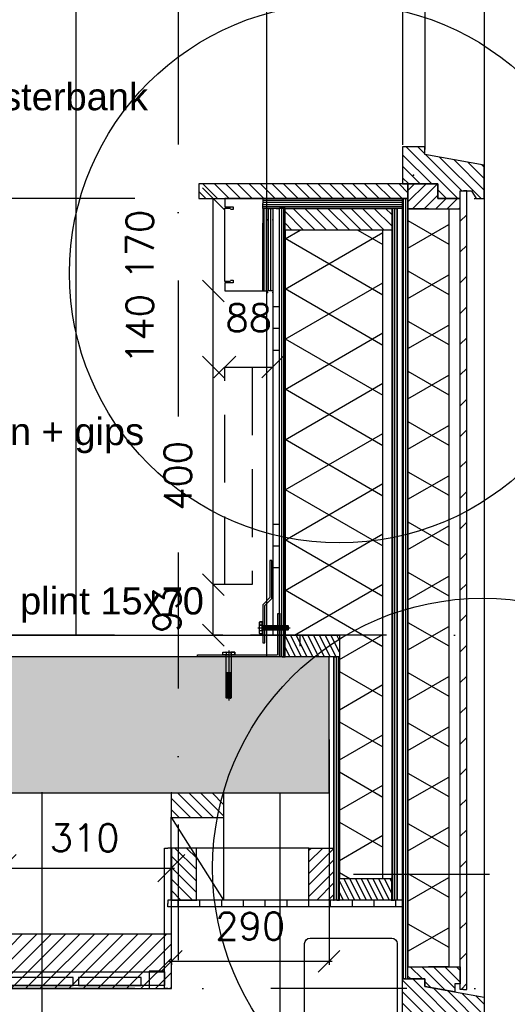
# Model space of a CAD drawing. Extents: x 151406 to 360561, y 44436 to 197234.
# Tile 51 of 57: x 179043 to 179939, y 95117 to 96928. Entities that reach past the tile are written whole.
import ezdxf

# ---------------------------------------------------------------- set-up
doc = ezdxf.new("R2010")
doc.units = 0
doc.header["$LTSCALE"] = 20
doc.header["$MEASUREMENT"] = 0
doc.header["$PDSIZE"] = -1
for name, pattern in [('DASHDOT', [25, 12.5, -6.25, 0, -6.25]), ('DD1', [2.66667, 1.66667, -0.5, 0, -0.5]), ('HIDDEN', [9.375, 6.25, -3.125])]:
    doc.linetypes.add(name, pattern=pattern)
doc.layers.get('0').update_dxf_attribs({"linetype": 'CONTINUOUS'})
doc.layers.get('DEFPOINTS').update_dxf_attribs({"linetype": 'CONTINUOUS'})
for name, color, linetype in [('_DETAILNUMMERS', 4, 'CONTINUOUS'), ('_DETAILNUMMERSTEKST', 4, 'CONTINUOUS'), ('A--01A1_ACEER', 1, 'CONTINUOUS'), ('A--A21--_F-23-', 9, 'CONTINUOUS'), ('A--A23--_F--3-', 9, 'CONTINUOUS'), ('A--A25--_F--3-', 9, 'CONTINUOUS'), ('A--A30--_F--3-', 9, 'CONTINUOUS'), ('A--A35--_F--3-', 9, 'CONTINUOUS'), ('A--A42--_F--3-', 9, 'CONTINUOUS'), ('A--A42--_F-23-', 9, 'CONTINUOUS'), ('A--A42--_F123-', 9, 'CONTINUOUS'), ('A--L13D3_VLOEREN', 3, 'CONTINUOUS'), ('A--L21--', 3, 'CONTINUOUS'), ('A--L21--_F--3-', 7, 'CONTINUOUS'), ('A--L21--_F-23-', 4, 'CONTINUOUS'), ('A--L22--', 3, 'CONTINUOUS'), ('A--L22DC4_BINNENWAND', 4, 'HIDDEN'), ('A--L23--', 7, 'CONTINUOUS'), ('A--L23--_F--3-', 7, 'CONTINUOUS'), ('A--L25--', 7, 'CONTINUOUS'), ('A--L25--_F-23-', 7, 'CONTINUOUS'), ('A--L28D1_KONSTRUKTIES', 1, 'CONTINUOUS'), ('A--L30--', 7, 'CONTINUOUS'), ('A--L30--_F123-', 7, 'CONTINUOUS'), ('A--L31--', 2, 'CONTINUOUS'), ('A--L31--_F--3-', 7, 'CONTINUOUS'), ('A--L31A1_BUITENKOZIJN', 1, 'CONTINUOUS'), ('A--L31D1_BUITENKOZIJN', 1, 'CONTINUOUS'), ('A--L35--', 7, 'CONTINUOUS'), ('A--L35--_F-23-', 7, 'CONTINUOUS'), ('A--L35-D2-_PLAFONDS', 2, 'CONTINUOUS'), ('A--L351-_F-23-', 7, 'CONTINUOUS'), ('A--L35D1_PLAFONDS', 1, 'CONTINUOUS'), ('A--L42--', 7, 'CONTINUOUS'), ('A--L42--_F--3-', 7, 'CONTINUOUS'), ('A--L42--_F-23-', 7, 'CONTINUOUS'), ('A--M$1A-_F123-', 1, 'CONTINUOUS'), ('A--T$1A-_F123_20', 1, 'CONTINUOUS'), ('STRAMIEN', 8, 'DD1'), ('X--LR---_CP', 7, 'CONTINUOUS')]:
    doc.layers.add(name, color=color, linetype=linetype)
doc.styles.add('ALFA-0_25', font='ROMANS')
doc.styles.add('EB2', font='ARIAL.TTF')
doc.styles.add('HIEMSTRA', font='romans.shx')
doc.dimstyles.new('ALFA-0_25', dxfattribs={"dimscale": 40, "dimtxt": 2.5, "dimasz": 2.5, "dimexe": 0.3, "dimexo": 0.3, "dimgap": 1.25, "dimtad": 1, "dimdec": 0, "dimzin": 0, "dimdsep": 46, "dimtxsty": 'ALFA-0_25', "dimblk1": 'OBLIQUE', "dimblk2": 'OBLIQUE', "dimsah": 1, "dimcen": 0.09, "dimdle": 0.3, "dimclrd": 1, "dimclre": 1, "dimclrt": 2, "dimadec": 0, "dimazin": 0, "dimtfac": 1, "dimtdec": 0, "dimtofl": 0, "dimtmove": 2, "dimatfit": 3, "dimldrblk": 'OBLIQUE', "dimfxl": 0, "dimtvp": 625, "dimtolj": 1, "dimtzin": 0, "dimarcsym": 0})
doc.dimstyles.get("Standard").update_dxf_attribs({"dimscale": 40, "dimtxt": 2.5, "dimasz": 2, "dimexe": 0.3, "dimexo": 0.3, "dimgap": 2, "dimtad": 1, "dimdec": 0, "dimzin": 0, "dimdsep": 46, "dimtxsty": 'HIEMSTRA', "dimblk1": 'OBLIQUE', "dimblk2": 'OBLIQUE', "dimsah": 1, "dimcen": 0.09, "dimdle": 0.3, "dimclrd": 1, "dimclre": 1, "dimclrt": 3, "dimadec": 0, "dimazin": 0, "dimtfac": 1, "dimtdec": 4, "dimtix": 1, "dimtmove": 2, "dimatfit": 3, "dimldrblk": 'OBLIQUE', "dimfxl": 0, "dimtvp": 625, "dimtolj": 1, "dimtzin": 0, "dimarcsym": 0})
doc.dimstyles.new('STANDARD$0', dxfattribs={"dimscale": 50, "dimtxt": 2.5, "dimasz": 2, "dimexe": 2, "dimexo": 0, "dimgap": 2, "dimtad": 1, "dimdec": 0, "dimzin": 0, "dimdsep": 46, "dimtxsty": 'ALFA-0_25', "dimblk1": 'OBLIQUE', "dimblk2": 'OBLIQUE', "dimsah": 1, "dimcen": -3, "dimdle": 2, "dimclrd": 1, "dimclre": 1, "dimclrt": 2, "dimadec": 0, "dimazin": 0, "dimtfac": 0.666667, "dimtofl": 0, "dimtmove": 2, "dimatfit": 3, "dimldrblk": 'OBLIQUE', "dimfxl": 0, "dimtvp": 0.833333, "dimtolj": 1, "dimtzin": 0, "dimarcsym": 0})
pattern_1 = [(90, (0, 0), (-4, 1e-15), [])]

# ---------------------------------------------------------------- blocks, each defined once
blk = doc.blocks.new('*U1030')
at = {"layer": 'A--L23--_F--3-', "color": 2, "linetype": 'Continuous'}
blk.add_lwpolyline([(0, 0), (0, 20), (4775.9, 20), (4775.9, 0)], dxfattribs=at)
blk = doc.blocks.new('*U967')
at = {"layer": 'A--A42--_F-23-', "linetype": 'Continuous'}
h = blk.add_hatch(dxfattribs=at)
h.set_pattern_fill('ALFALINE', color=256, scale=40, style=0)
h.set_pattern_definition([(45, (-179858.145, -95144.465), (-28.284271, 28.284271), [])])
h.paths.add_polyline_path([(0, 0), (-6, 0), (-6, 1468.5), (0, 1468.5), (6, 1468.5), (6, 0)])
at = {"layer": 'A--L42--_F-23-', "color": 2, "linetype": 'Continuous'}
for points in [[(0, 0), (-6, 0), (-6, 1468.5), (0, 1468.5)], [(0, 0), (6, 0), (6, 1468.5), (0, 1468.5)]]:
    blk.add_lwpolyline(points, dxfattribs=at)
blk = doc.blocks.new('Q031612-')
at = {"layer": 'A--L35--_F-23-', "color": 1, "linetype": 'Continuous'}
for points in [[(0, 0), (0, 11), (-4.5, 11), (-5, 10.5), (-5, -10.5), (-4.5, -11), (0, -11), (0, -4.7), (-4.5, -4.7), (0, -4.7), (0, -11), (-4.5, -11), (-5, -10.5), (-5, -4.2), (-4.5, -4.7), (-5, -5.2)], [(-5, 4.4), (-4.5, 4.9), (-5, 5.4)], [(-4.5, 4.9), (0, 4.9), (0, -4.7)], [(34, 4.5), (32.9, -4.4)], [(33, 4.5), (33, -4.4)], [(35.6, 4.5), (34.5, -4.4)], [(37.1, 4.5), (36, -4.4)], [(38.6, 4.5), (37.5, -4.4)], [(40.1, 4.5), (39, -4.4)], [(41.6, 4.5), (40.5, -4.4)], [(43.1, 4.5), (42, -4.4)], [(44.6, 4.5), (43.5, -4.4)], [(46.1, 4.5), (45, -4.4)], [(47.6, 4.5), (46.5, -4.4)], [(49.2, 4.5), (48.1, -4.4)], [(50.7, 4.5), (49.6, -4.4)], [(52.2, 4.5), (51.1, -4.4)], [(53.7, 4.5), (52.6, -4.4)], [(55.2, 4.5), (54.1, -4.4)], [(56.7, 4.5), (55.6, -4.4)], [(58.2, 4.5), (57.1, -4.4)], [(59.7, 4.5), (58.6, -4.4)], [(61.3, 4.5), (60.2, -4.4)], [(62.8, 4.5), (61.7, -4.4)], [(64.3, 4.5), (63.2, -4.4)], [(65.8, 4.5), (64.7, -4.4)], [(67.3, 4.5), (66.2, -4.4)], [(68.8, 4.5), (67.7, -4.4)], [(70.3, 4.5), (69.2, -4.4)], [(71.8, 4.5), (70.7, -4.4)], [(73.3, 4.5), (72.2, -4.4)], [(74.9, 4.5), (73.8, -4.4)], [(76.4, 4.5), (75.3, -4.4)], [(77.9, 4.5), (76.8, -4.4)], [(79.4, 4.5), (78.3, -4.4)], [(80, -2.8), (79.8, -4.1)]]:
    blk.add_lwpolyline(points, dxfattribs=at)
blk.add_lwpolyline([(80, 4), (79.5, 4.5), (0, 4.5), (0, -4.4), (79.5, -4.4), (80, -3.9)], close=True, dxfattribs=at)
at = {"layer": 'A--L351-_F-23-', "color": 1, "linetype": 'DASHDOT'}
blk.add_lwpolyline([(-7.9, 0), (84, 0)], dxfattribs=at)
at = {"layer": 'X--LR---_CP', "color": 1, "linetype": 'DASHDOT'}
blk.add_point((0, 0), dxfattribs=at)
blk.add_point((0, 0), dxfattribs=at)
blk.add_point((0, 0), dxfattribs=at)
blk = doc.blocks.new('Q031612A')
at = {"layer": 'A--L35--_F-23-', "color": 1, "linetype": 'Continuous'}
for points in [[(0, 0), (0, 11), (-4.5, 11), (-5, 10.5), (-5, -10.5), (-4.5, -11), (0, -11), (0, -4.7), (-4.5, -4.7), (0, -4.7), (0, -11), (-4.5, -11), (-5, -10.5), (-5, -4.2), (-4.5, -4.7), (-5, -5.2)], [(-5, 4.4), (-4.5, 4.9), (-5, 5.4)], [(-4.5, 4.9), (0, 4.9), (0, -4.7)], [(1.7, 4.5), (0.6, -4.4)], [(0.6, 4.5), (0.6, -4.4)], [(3.2, 4.5), (2.1, -4.4)], [(4.7, 4.5), (3.6, -4.4)], [(6.2, 4.5), (5.1, -4.4)], [(7.7, 4.5), (6.6, -4.4)], [(9.2, 4.5), (8.1, -4.4)], [(10.7, 4.5), (9.6, -4.4)], [(12.3, 4.5), (11.2, -4.4)], [(13.8, 4.5), (12.7, -4.4)], [(15.3, 4.5), (14.2, -4.4)], [(16.8, 4.5), (15.7, -4.4)], [(18.3, 4.5), (17.2, -4.4)], [(19.8, 4.5), (18.7, -4.4)], [(21.3, 4.5), (20.2, -4.4)], [(22.8, 4.5), (21.7, -4.4)], [(24.3, 4.5), (23.2, -4.4)], [(25.9, 4.5), (24.8, -4.4)], [(27.4, 4.5), (26.3, -4.4)], [(28.9, 4.5), (27.8, -4.4)], [(30.4, 4.5), (29.3, -4.4)], [(31.9, 4.5), (30.8, -4.4)], [(33.4, 4.5), (32.3, -4.4)], [(34.9, 4.5), (33.8, -4.4)], [(36.4, 4.5), (35.3, -4.4)], [(37.9, 4.5), (36.8, -4.4)], [(39.5, 4.5), (38.4, -4.4)], [(41, 4.5), (39.9, -4.4)], [(42.5, 4.5), (41.4, -4.4)], [(44, 4.5), (42.9, -4.4)], [(45.5, 4.5), (44.4, -4.4)], [(47, 4.5), (45.9, -4.4)], [(47.6, -2.8), (47.5, -4.1)]]:
    blk.add_lwpolyline(points, dxfattribs=at)
blk.add_lwpolyline([(47.6, 4), (47.1, 4.5), (0, 4.5), (0, -4.4), (47.1, -4.4), (47.6, -3.9)], close=True, dxfattribs=at)
at = {"layer": 'A--L351-_F-23-', "color": 1, "linetype": 'DASHDOT'}
blk.add_lwpolyline([(-7.9, 0), (51.6, 0)], dxfattribs=at)
at = {"layer": 'X--LR---_CP', "color": 1, "linetype": 'DASHDOT'}
blk.add_point((0, 0), dxfattribs=at)
blk.add_point((0, 0), dxfattribs=at)
blk.add_point((0, 0), dxfattribs=at)
blk = doc.blocks.new('NH40_196')
at = {"layer": 'A--A25--_F--3-'}
h = blk.add_hatch(dxfattribs=at)
h.set_pattern_fill('ALFALINE', color=256, scale=15, style=0, pattern_type=2)
h.set_pattern_definition([(45, (-6, 0), (-10.6066, 10.6066), [])])
h.paths.add_polyline_path([(0, 0), (0, 196), (40, 196), (40, 0)])
at = {"layer": 'A--L25--_F-23-', "color": 2, "linetype": 'Continuous'}
blk.add_lwpolyline([(0, 0), (0, 196), (40, 196), (40, 0)], close=True, dxfattribs=at)
at = {"layer": 'X--LR---_CP'}
for p in [(0, 0), (0, 0), (40, 0)]:
    blk.add_point(p, dxfattribs=at)
blk = doc.blocks.new('*U966')
at = {"layer": 'A--A21--_F-23-', "linetype": 'Continuous'}
h = blk.add_hatch(dxfattribs=at)
h.set_pattern_fill('ALFAISO', color=256, scale=80, angle=270, style=0)
h.set_pattern_definition([(330, (-40, 7e-15), (40, 69.282), []), (30, (-40, 7e-15), (-40, 69.282), [])])
h.paths.add_polyline_path([(0, 0), (37.5, 0), (37.5, -1394.2), (0, -1394.2), (-37.5, -1394.2), (-37.5, 0)])
at = {"layer": 'A--L21--_F--3-', "color": 3, "linetype": 'Continuous'}
for points in [[(0, 0), (-37.5, 0), (-37.5, -1394.2), (0, -1394.2)], [(0, 0), (37.5, 0), (37.5, -1394.2), (0, -1394.2)]]:
    blk.add_lwpolyline(points, dxfattribs=at)
blk = doc.blocks.new('_OBLIQUE')
at = {"color": 0, "linetype": 'ByBlock'}
blk.add_line((-0.5, -0.5), (0.5, 0.5), dxfattribs=at)
blk = doc.blocks.new('*D225')
at = {"layer": 'A--M$1A-_F123-', "color": 1, "lineweight": -2}
for p, q in [((179611.1, 95604.1), (179611.1, 95189.8)), ((179617.1, 95195.8), (179315.3, 95195.8)), ((179321.3, 95194.1), (179321.3, 95189.8))]:
    blk.add_line(p, q, dxfattribs=at)
at = {"layer": 'DEFPOINTS', "color": 0}
for p in [(179611.1, 95610.1), (179321.3, 95200.1), (179321.3, 95195.8)]:
    blk.add_point(p, dxfattribs=at)
at = {"layer": 'A--M$1A-_F123-', "color": 1, "lineweight": -2, "xscale": 40, "yscale": 40, "zscale": 40, "rotation": 180}
blk.add_blockref('_OBLIQUE', (179321.3, 95195.8), dxfattribs=at)
at = {"layer": 'A--M$1A-_F123-', "color": 1, "lineweight": -2, "xscale": 40, "yscale": 40, "zscale": 40}
blk.add_blockref('_OBLIQUE', (179611.1, 95195.8), dxfattribs=at)
at = {"layer": 'A--M$1A-_F123-', "color": 2, "insert": (179466.2, 95260.8), "char_height": 50, "attachment_point": 5, "style": 'HIEMSTRA'}
blk.add_mtext('\\A1;290', dxfattribs=at)
blk = doc.blocks.new('Q020283-')
at = {"layer": 'A--A25--_F--3-'}
h = blk.add_hatch(dxfattribs=at)
h.set_pattern_fill('ALFALINE', color=256, scale=15, style=0, pattern_type=2)
h.set_pattern_definition([(45, (0, 0), (-10.6066, 10.6066), [])])
h.paths.add_polyline_path([(0, 0), (0, 96), (46, 96), (46, 0)])
at = {"layer": 'A--L25--_F-23-', "color": 2, "linetype": 'Continuous'}
blk.add_lwpolyline([(0, 0), (0, 96), (46, 96), (46, 0)], close=True, dxfattribs=at)
at = {"layer": 'X--LR---_CP'}
for p in [(0, 0), (0, 0), (46, 0)]:
    blk.add_point(p, dxfattribs=at)
blk = doc.blocks.new('*U965')
at = {"layer": 'A--A42--_F--3-', "linetype": 'Continuous'}
h = blk.add_hatch(dxfattribs=at)
h.set_pattern_fill('ALFALINE', color=256, scale=40, angle=45, style=0)
h.set_pattern_definition([(90, (-179746.145, -95302.148), (-40, 7e-15), [])])
h.paths.add_polyline_path([(0, 0), (0, -6.2), (-431.1, -6.2), (-431.1, 0), (-431.1, 6.2), (0, 6.2)])
at = {"layer": 'A--L42--_F--3-', "color": 3, "linetype": 'Continuous'}
for points in [[(0, 0), (0, 6.2), (-431.1, 6.2), (-431.1, 0)], [(0, 0), (0, -6.2), (-431.1, -6.2), (-431.1, 0)], [(0, 0), (0, -6.2), (-431.1, -6.2), (-431.1, 0)], [(0, 0), (0, -6.2), (-431.1, -6.2), (-431.1, 0)]]:
    blk.add_lwpolyline(points, dxfattribs=at)
blk = doc.blocks.new('*D287')
at = {"layer": 'A--M$1A-_F123-', "color": 1, "lineweight": -2}
for p, q in [((179421.1, 95888.9), (179398.2, 95888.9)), ((179398.2, 95795.9), (179398.2, 95888.9)), ((179416.1, 95795.9), (179398.2, 95795.9))]:
    blk.add_line(p, q, dxfattribs=at)
at = {"layer": 'DEFPOINTS', "color": 0}
for p in [(179398.2, 95888.9), (179421.1, 95888.9), (179416.1, 95795.9)]:
    blk.add_point(p, dxfattribs=at)
at = {"layer": 'A--M$1A-_F123-', "color": 1, "lineweight": -2, "xscale": 40, "yscale": 40, "zscale": 40}
for p, rotation in [((179398.2, 95888.9), 90), ((179398.2, 95795.9), 270)]:
    blk.add_blockref('_OBLIQUE', p, dxfattribs=dict(at, rotation=rotation))
at = {"layer": 'A--M$1A-_F123-', "color": 2, "insert": (179313.2, 95842.4), "char_height": 50, "attachment_point": 5, "rotation": 90, "style": 'ALFA-0_25'}
blk.add_mtext('\\A1;93', dxfattribs=at)
blk = doc.blocks.new('*D288')
at = {"layer": 'A--M$1A-_F123-', "color": 1, "lineweight": -2}
blk.add_line((179398.2, 95888.9), (179398.2, 96288.9), dxfattribs=at)
at = {"layer": 'DEFPOINTS', "color": 0}
for p in [(179398.2, 96288.9), (179398.2, 96288.9), (179398.2, 95888.9)]:
    blk.add_point(p, dxfattribs=at)
at = {"layer": 'A--M$1A-_F123-', "color": 1, "lineweight": -2, "xscale": 40, "yscale": 40, "zscale": 40}
for p, rotation in [((179398.2, 96288.9), 90), ((179398.2, 95888.9), 270)]:
    blk.add_blockref('_OBLIQUE', p, dxfattribs=dict(at, rotation=rotation))
at = {"layer": 'A--M$1A-_F123-', "color": 2, "insert": (179333.2, 96088.9), "char_height": 50, "attachment_point": 5, "rotation": 90, "style": 'ALFA-0_25'}
blk.add_mtext('\\A1;400', dxfattribs=at)
blk = doc.blocks.new('*D289')
at = {"layer": 'A--M$1A-_F123-', "color": 1, "lineweight": -2}
blk.add_line((179398.2, 96288.9), (179398.2, 96428.9), dxfattribs=at)
at = {"layer": 'DEFPOINTS', "color": 0}
for p in [(179398.2, 96428.9), (179398.2, 96428.9), (179398.2, 96288.9)]:
    blk.add_point(p, dxfattribs=at)
at = {"layer": 'A--M$1A-_F123-', "color": 1, "lineweight": -2, "xscale": 40, "yscale": 40, "zscale": 40}
for p, rotation in [((179398.2, 96428.9), 90), ((179398.2, 96288.9), 270)]:
    blk.add_blockref('_OBLIQUE', p, dxfattribs=dict(at, rotation=rotation))
at = {"layer": 'A--M$1A-_F123-', "color": 2, "insert": (179263.2, 96358.9), "char_height": 50, "attachment_point": 5, "rotation": 90, "style": 'ALFA-0_25'}
blk.add_mtext('\\A1;140', dxfattribs=at)
blk = doc.blocks.new('*D290')
at = {"layer": 'A--M$1A-_F123-', "color": 1, "lineweight": -2}
blk.add_line((179398.2, 96428.9), (179398.2, 96598.9), dxfattribs=at)
at = {"layer": 'DEFPOINTS', "color": 0}
for p in [(179398.2, 96598.9), (179398.2, 96598.9), (179398.2, 96428.9)]:
    blk.add_point(p, dxfattribs=at)
at = {"layer": 'A--M$1A-_F123-', "color": 1, "lineweight": -2, "xscale": 40, "yscale": 40, "zscale": 40}
for p, rotation in [((179398.2, 96598.9), 90), ((179398.2, 96428.9), 270)]:
    blk.add_blockref('_OBLIQUE', p, dxfattribs=dict(at, rotation=rotation))
at = {"layer": 'A--M$1A-_F123-', "color": 2, "insert": (179263.2, 96513.9), "char_height": 50, "attachment_point": 5, "rotation": 90, "style": 'ALFA-0_25'}
blk.add_mtext('\\A1;170', dxfattribs=at)
blk = doc.blocks.new('KABELGOOT')
at = {"layer": 'A--L22DC4_BINNENWAND'}
for points in [[(60, -150), (55, -150), (55, -155), (70, -155), (70, -170), (0, -170), (0, 0), (70, 0), (70, -15), (55, -15), (55, -20), (60, -20)], [(60, -152.5), (70, -152.5), (70, -55), (70, -17.5), (60, -17.5)]]:
    blk.add_lwpolyline(points, dxfattribs=at)
at = {"layer": 'X--LR---_CP'}
blk.add_point((0, 0), dxfattribs=at)
blk = doc.blocks.new('*D330')
at = {"layer": 'A--M$1A-_F123-', "color": 1, "lineweight": -2}
blk.add_line((179419.6, 96288.9), (179507.6, 96288.9), dxfattribs=at)
at = {"layer": 'DEFPOINTS', "color": 0}
for p in [(179419.6, 96288.9), (179507.6, 96288.9), (179507.6, 96288.9)]:
    blk.add_point(p, dxfattribs=at)
at = {"layer": 'A--M$1A-_F123-', "color": 1, "lineweight": -2, "xscale": 40, "yscale": 40, "zscale": 40, "rotation": 180}
blk.add_blockref('_OBLIQUE', (179419.6, 96288.9), dxfattribs=at)
at = {"layer": 'A--M$1A-_F123-', "color": 1, "lineweight": -2, "xscale": 40, "yscale": 40, "zscale": 40}
blk.add_blockref('_OBLIQUE', (179507.6, 96288.9), dxfattribs=at)
at = {"layer": 'A--M$1A-_F123-', "color": 2, "insert": (179463.6, 96379.5), "char_height": 50, "attachment_point": 5, "style": 'ALFA-0_25'}
blk.add_mtext('\\A1;88', dxfattribs=at)
blk = doc.blocks.new('KOZIJN_VO')
at = {"layer": 'A--A35--_F--3-'}
h = blk.add_hatch(dxfattribs=at)
h.set_pattern_fill('ALFALINE', color=256, scale=15, style=0, pattern_type=2)
h.set_pattern_definition([(45, (480.146, -1305.231), (-10.6066, 10.6066), [])])
h.paths.add_polyline_path([(-140, 34.5), (-31, 54), (-31, 68), (10, 68), (10, 0), (0, 0), (-54.9, 0), (-54.9, -27), (-96, -27), (-96, -13), (-117, -13), (-125, -27), (-140, -27)])
h = blk.add_hatch(dxfattribs=at)
h.set_pattern_fill('ALFALINE', color=256, scale=15, angle=90, style=0)
h.set_pattern_definition([(135, (-158879.265, -100162.915), (-10.6066017, -10.6066017), [])])
h.paths.add_polyline_path([(-96, -27), (-54.9, -27), (-54.9, 0), (0, 0), (0, -46), (-54.9, -46), (-96, -46)])
at = {"layer": 'A--L31--_F--3-', "color": 2, "linetype": 'Continuous'}
for points in [[(-140, 34.5), (-31, 54), (-31, 68), (10, 68), (10, 0), (0, 0), (0, 0), (-54.9, 0), (-54.9, -27), (-96, -27), (-96, -13), (-117, -13), (-125, -27), (-140, -27)], [(-96, -27), (-54.9, -27), (-54.9, 0), (0, 0), (0, -46), (-54.9, -46), (-96, -46), (-96, -27)]]:
    blk.add_lwpolyline(points, close=True, dxfattribs=at)
at = {"layer": 'X--LR---_CP'}
blk.add_point((0, 0), dxfattribs=at)
blk = doc.blocks.new('KOZIJN_VP_LINKS')
at = {"layer": 'A--A35--_F--3-'}
h = blk.add_hatch(dxfattribs=at)
h.set_pattern_fill('ALFALINE', color=256, scale=15, style=0, pattern_type=2)
h.set_pattern_definition([(45, (-7567.6, -5677.841), (-10.606602, 10.606602), [])])
h.paths.add_polyline_path([(-106, 107.2), (-106, 76.2), (-96, 76.2), (-96, 61.1), (-41, 71), (-41, 85), (-10, 85), (-10, 107.2), (-106, 107.2), (-106, 76.6)])
h = blk.add_hatch(dxfattribs=at)
h.set_pattern_fill('ALFALINE', color=256, scale=15, style=0)
h.set_pattern_definition([(45, (-152589.265, -93292.88), (-10.6066017, 10.6066017), [])])
h.paths.add_polyline_path([(-105, 59.5), (-150, 51.5), (-150, -10), (-135, -10), (-127, 4), (-105, 4)])
h.paths.add_polyline_path([(-35, 85), (-41, 85), (-41, 71), (-105, 59.5), (-105, 4), (-117, 4), (-117, -10), (-35, -10)])
h.paths.add_polyline_path([(0, 85), (-25.1, 85), (-25.1, -10), (-25, -10), (-10, -10), (-10, 20), (0, 20)])
h.paths.add_polyline_path([(-25.1, 85), (-35, 85), (-35, -10), (-25.1, -10)])
at = {"layer": 'A--L31--_F--3-', "color": 2, "linetype": 'Continuous'}
for points in [[(-106, 107.2), (-106, 76.2), (-96, 76.2), (-96, 61.1), (-41, 71), (-41, 85), (-10, 85), (-10, 107.2), (-106, 107.2), (-106, 76.6)], [(-41, 85), (-41, 71), (-150, 51.5), (-150, -10), (-135, -10), (-127, 4), (-117, 4), (-117, -10), (-10, -10), (0, -10), (0, 20), (0, 85)]]:
    blk.add_lwpolyline(points, close=True, dxfattribs=at)
at = {"layer": 'X--LR---_CP'}
blk.add_point((0, 0), dxfattribs=at)
blk = doc.blocks.new('*U913')
at = {"layer": 'A--A30--_F--3-', "linetype": 'Continuous'}
h = blk.add_hatch(dxfattribs=at)
h.set_pattern_fill('ALFALINE', color=256, scale=4, angle=225, style=0)
h.set_pattern_definition([(270, (0, 0), (4, 3e-13), [])])
h.paths.add_polyline_path([(0, 0), (-5, 0), (-5, 1435.4), (0, 1435.4), (5, 1435.4), (5, 0)])
at = {"layer": 'A--L30--_F123-', "color": 1, "linetype": 'Continuous'}
for points in [[(0, 0), (-5, 0), (-5, 1435.4), (0, 1435.4)], [(0, 0), (5, 0), (5, 1435.4), (0, 1435.4)]]:
    blk.add_lwpolyline(points, dxfattribs=at)
blk = doc.blocks.new('*U912')
at = {"layer": 'A--A30--_F--3-', "linetype": 'Continuous'}
h = blk.add_hatch(dxfattribs=at)
h.set_pattern_fill('ALFALINE', color=256, scale=4, angle=315, style=0)
h.set_pattern_definition([(6e-12, (0, 0), (-5e-13, 4), [])])
h.paths.add_polyline_path([(0, 0), (0, -9), (-256.5, -9), (-256.5, 0), (-256.5, 9), (0, 9)])
at = {"layer": 'A--L30--_F123-', "color": 1, "linetype": 'Continuous'}
for points in [[(0, 0), (0, 9), (-256.5, 9), (-256.5, 0)], [(0, 0), (0, -9), (-256.5, -9), (-256.5, 0)]]:
    blk.add_lwpolyline(points, dxfattribs=at)
blk = doc.blocks.new('*U911')
at = {"layer": 'A--A30--_F--3-', "linetype": 'Continuous'}
h = blk.add_hatch(dxfattribs=at)
h.set_pattern_fill('ALFALINE', color=256, scale=4, angle=405, style=0)
h.set_pattern_definition(pattern_1)
h.paths.add_polyline_path([(0, 0), (9, 0), (9, -152), (0, -152), (-9, -152), (-9, 0)])
at = {"layer": 'A--L30--_F123-', "color": 1, "linetype": 'Continuous'}
for points in [[(0, 0), (-9, 0), (-9, -152), (0, -152)], [(0, 0), (9, 0), (9, -152), (0, -152)]]:
    blk.add_lwpolyline(points, dxfattribs=at)
blk = doc.blocks.new('*U910')
at = {"layer": 'A--A42--_F123-', "linetype": 'Continuous'}
h = blk.add_hatch(dxfattribs=at)
h.set_pattern_fill('ALFAPLST', color=256, scale=400, angle=180, style=0)
h.set_pattern_definition([(180, (0, 0), (-5e-14, -400), []), (180, (-5e-15, -40), (-5e-14, -400), []), (180, (-1e-14, -80), (-5e-14, -400), [])])
h.paths.add_polyline_path([(0, 0), (6, 0), (6, -785), (0, -785), (-6, -785), (-6, 0)])
at = {"layer": 'A--L42--_F--3-', "color": 3, "linetype": 'Continuous'}
for points in [[(0, 0), (-6, 0), (-6, -785), (0, -785)], [(0, 0), (6, 0), (6, -785), (0, -785)]]:
    blk.add_lwpolyline(points, dxfattribs=at)
blk = doc.blocks.new('*U909')
at = {"layer": 'A--A30--_F--3-', "linetype": 'Continuous'}
h = blk.add_hatch(dxfattribs=at)
h.set_pattern_fill('ALFALINE', color=256, scale=4, angle=225, style=0)
h.set_pattern_definition([(270, (0, 0), (4, 4e-13), [])])
h.paths.add_polyline_path([(0, 0), (-5, 0), (-5, 826), (0, 826), (5, 826), (5, 0)])
at = {"layer": 'A--L30--_F123-', "color": 1, "linetype": 'Continuous'}
for points in [[(0, 0), (-5, 0), (-5, 826), (0, 826)], [(0, 0), (5, 0), (5, 826), (0, 826)]]:
    blk.add_lwpolyline(points, dxfattribs=at)
blk = doc.blocks.new('*U908')
at = {"layer": 'A--A30--_F--3-', "linetype": 'Continuous'}
h = blk.add_hatch(dxfattribs=at)
h.set_pattern_fill('ALFALINE', color=256, scale=4, angle=405, style=0)
h.set_pattern_definition(pattern_1)
h.paths.add_polyline_path([(0, 0), (5, 0), (5, -1272.5), (0, -1272.5), (-5, -1272.5), (-5, 0)])
at = {"layer": 'A--L30--_F123-', "color": 1, "linetype": 'Continuous'}
for points in [[(0, 0), (-5, 0), (-5, -1272.5), (0, -1272.5)], [(0, 0), (5, 0), (5, -1272.5), (0, -1272.5)]]:
    blk.add_lwpolyline(points, dxfattribs=at)
blk = doc.blocks.new('*U907')
at = {"layer": 'A--A30--_F--3-', "linetype": 'Continuous'}
h = blk.add_hatch(dxfattribs=at)
h.set_pattern_fill('ALFALINE', color=256, scale=4, angle=224.9996, style=0)
h.set_pattern_definition([(269.9996, (0, 0), (4, -3e-05), [])])
h.paths.add_polyline_path([(0, 0), (-5, 0), (-5, 447.5), (0, 447.5), (5, 447.5), (5, 0)])
at = {"layer": 'A--L30--_F123-', "color": 1, "linetype": 'Continuous'}
for points in [[(0, 0), (-5, 0), (-5, 447.5), (0, 447.5)], [(0, 0), (5, 0), (5, 447.5), (0, 447.5)]]:
    blk.add_lwpolyline(points, dxfattribs=at)
blk = doc.blocks.new('*D462')
at = {"layer": 'A--M$1A-_F123-', "color": 1, "lineweight": -2}
blk.add_arc((166881.6, 95796.5), 293.9, 0, 82, dxfattribs=at)
at = {"layer": 'DEFPOINTS', "color": 0}
for p in [(166987.4, 96549.3), (167051.6, 96036.3), (151785.3, 95796.5), (185738.9, 95796.5), (166866.2, 95686.9)]:
    blk.add_point(p, dxfattribs=at)
at = {"layer": 'A--M$1A-_F123-', "color": 1, "lineweight": -2, "xscale": 40, "yscale": 40, "zscale": 40}
for p, rotation in [((166922.5, 96087.6), 172.0000039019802), ((167175.6, 95796.5), 270)]:
    blk.add_blockref('_OBLIQUE', p, dxfattribs=dict(at, rotation=rotation))
at = {"layer": 'A--M$1A-_F123-', "color": 2, "insert": (167174.2, 96045), "char_height": 50, "attachment_point": 5, "rotation": 310.3345, "style": 'HIEMSTRA'}
blk.add_mtext('\\A1;82.00°', dxfattribs=at)
blk = doc.blocks.new('*U904')
at = {"layer": 'A--A42--_F--3-', "linetype": 'Continuous'}
h = blk.add_hatch(dxfattribs=at)
h.set_pattern_fill('ALFALINE', color=256, scale=40, angle=45, style=0)
h.set_pattern_definition([(90, (-179315.015, -95145.898), (-40, 7e-15), [])])
h.paths.add_polyline_path([(0, 0), (-6.3, 0), (-6.3, 258.3), (0, 258.3), (6.2, 258.3), (6.2, 0)])
at = {"layer": 'A--L42--_F--3-', "color": 3, "linetype": 'Continuous'}
for points in [[(0, 0), (-6.3, 0), (-6.3, 258.3), (0, 258.3)], [(0, 0), (-6.3, 0), (-6.3, 258.3), (0, 258.3)], [(0, 0), (-6.3, 0), (-6.3, 258.3), (0, 258.3)], [(0, 0), (6.2, 0), (6.2, 258.3), (0, 258.3)]]:
    blk.add_lwpolyline(points, dxfattribs=at)
blk = doc.blocks.new('*D719')
at = {"layer": 'A--M$1A-_F123-', "color": 1, "lineweight": -2}
for p, q in [((179004.8, 95367.3), (179327.3, 95367.3)), ((179010.8, 95317.6), (179010.8, 95373.3)), ((179321.3, 95318), (179321.3, 95373.3))]:
    blk.add_line(p, q, dxfattribs=at)
at = {"layer": 'DEFPOINTS', "color": 0}
for p in [(179321.3, 95367.3), (179010.8, 95311.6), (179321.3, 95312)]:
    blk.add_point(p, dxfattribs=at)
at = {"layer": 'A--M$1A-_F123-', "color": 1, "lineweight": -2, "xscale": 50, "yscale": 50, "zscale": 50, "rotation": 180}
blk.add_blockref('_OBLIQUE', (179010.8, 95367.3), dxfattribs=at)
at = {"layer": 'A--M$1A-_F123-', "color": 1, "lineweight": -2, "xscale": 50, "yscale": 50, "zscale": 50}
blk.add_blockref('_OBLIQUE', (179321.3, 95367.3), dxfattribs=at)
at = {"layer": 'A--M$1A-_F123-', "color": 2, "insert": (179161.8, 95423), "char_height": 50, "attachment_point": 5, "style": 'ALFA-0_25'}
blk.add_mtext('\\A1;310', dxfattribs=at)

msp = doc.modelspace()

# ---------------------------------------------------------------- hatches: boundary and pattern name
at = {"layer": 'A--01A1_ACEER', "linetype": 'Continuous'}
h = msp.add_hatch(dxfattribs=at)
h.set_pattern_fill('ANSI31', color=256, scale=150, style=0)
h.set_pattern_definition([(45, (13573.5, 200), (-13.2582521, 13.2582521), [])])
h.paths.add_polyline_path([(172492.765, 95145.898), (179321.265, 95145.898), (179321.265, 95245.898), (172492.765, 95245.898)])
at = {"layer": 'A--A21--_F-23-'}
h = msp.add_hatch(dxfattribs=at)
h.set_pattern_fill('ALFAISO', color=256, scale=80, angle=270, style=0, pattern_type=2)
h.set_pattern_definition([(330, (108090.91, -6889.7), (40, 69.28203), []), (30, (108090.91, -6889.7), (-40, 69.28203), [])])
h.paths.add_polyline_path([(179630.142, 95348.398), (179710.142, 95348.398), (179710.145, 96540.898), (179530.145, 96540.898), (179530.145, 95795.898), (179630.145, 95795.898)])
at = {"layer": 'A--A23--_F--3-'}
h = msp.add_hatch(dxfattribs=at)
h.set_pattern_fill('ALFABET', color=256, scale=20, angle=1, style=0, pattern_type=2)
h.set_pattern_definition([(46, (101703.85, 0), (-86.32078, 83.359), []), (51, (101703.85, 0), (143.64922, -10.04493), [15, -165]), (356, (101703.85, 0), (-30.37155, 149.9312), [12, -132]), (101.4514, (101715.83, -0.84), (113.27778, 139.88618), [12.74804, -140.22842]), (47.1842, (101703.16, 40), (213.99344, -29.37358), [22.5, -247.5]), (97.6356, (101720.99, 37.55), (183.50393, 198.05632), [19.12206, -210.3426]), (352.1842, (101703.16, 40), (183.50378, 198.05647), [18, -198]), (22, (101723.33, 30.34), (120.76856, -78.42802), [15, -165]), (327, (101723.33, 30.34), (46.12453, 145.8572), [12, -132]), (72.4514, (101733.39, 23.81), (166.89315, 67.42906), [12.74804, -140.22842]), (38.5, (101703.855, 0), (1.26964, 66.611074), [0, -130.4, 0, -134, 0, -132.5]), (8.5, (101703.855, 0), (51.229207, 79.788568), [0, -76.4, 0, -127.4, 0, -50.5]), (328.5, (101659.26, -0.78), (106.826954, -2.64699), [0, -50, 0, -156, 0, -207]), (318.5, (101639.265, -1.13), (116.270055, 22.05355), [0, -65, 0, -103.6, 0, -147]), (318.5, (101639.265, -1.13), (116.270055, 22.05355), [0, -65, 0, -103.6, 0, -147])])
h.paths.add_polyline_path([(172606.265, 95505.898), (179611.145, 95505.898), (179611.145, 95755.898), (172606.265, 95755.898)])
at = {"layer": 'A--A25--_F--3-'}
h = msp.add_hatch(dxfattribs=at)
h.set_pattern_fill('ALFALINE', color=256, scale=15, style=0, pattern_type=2)
h.set_pattern_definition([(116.565, (179628.145, 95789.898), (-5.3033, -10.6066), [])])
h.paths.add_polyline_path([(179630.145, 95755.898), (179530.145, 95755.898), (179530.145, 95795.898), (179630.145, 95795.898)])
h = msp.add_hatch(dxfattribs=at)
h.set_pattern_fill('ALFALINE', color=256, scale=15, style=0, pattern_type=2)
h.set_pattern_definition([(116.565, (179728.145, 94893.386), (-5.3033, -10.6066), [])])
h.paths.add_polyline_path([(179726.142, 95308.398), (179630.142, 95308.398), (179630.142, 95348.398), (179726.142, 95348.398)])
at = {"layer": 'A--A35--_F--3-'}
h = msp.add_hatch(dxfattribs=at)
h.set_pattern_fill('ALFALINE', color=256, scale=15, angle=90, style=0, pattern_type=2)
h.set_pattern_definition([(135, (0, 0), (-10.6066017, -10.6066017), [])])
h.paths.add_polyline_path([(179756.145, 96625.898), (179371.645, 96625.898), (179371.645, 96598.898), (179756.145, 96598.898)])

# ---------------------------------------------------------------- linework, layer by layer
msp.add_line((179746.145, 95265.898), (179746.145, 95314.676))
at = {"layer": '_DETAILNUMMERS'}
for centre in [(179630.084, 96461.427), (179893.001, 95367.752)]:
    msp.add_circle(centre, 496.013, dxfattribs=at)
at = {"layer": '_DETAILNUMMERSTEKST', "color": 2}
for points in [[(179025.765, 95151.462), (179140.765, 95151.462), (179140.765, 95166.462), (179025.765, 95166.462)], [(179150.765, 95151.462), (179265.765, 95151.462), (179265.765, 95166.462), (179150.765, 95166.462)], [(179280.765, 95145.898), (179308.765, 95145.898), (179308.765, 95177.898), (179280.765, 95177.898)]]:
    msp.add_lwpolyline(points, close=True, dxfattribs=at)
at = {"layer": 'A--L13D3_VLOEREN'}
for p, q in [((179517.145, 95759.898), (179517.145, 95835.898)), ((179517.145, 95835.898), (179521.145, 95835.898)), ((179521.145, 95755.898), (179521.145, 95835.898)), ((179369.109, 95755.898), (179369.109, 95759.898)), ((179369.109, 95759.898), (179516.61, 95759.898))]:
    msp.add_line(p, q, dxfattribs=at)
msp.add_lwpolyline([(179493.145, 95781.898), (179493.145, 95850.241), (179506.145, 95863.241), (179506.145, 95933.241), (179502.145, 95933.241), (179502.145, 95864.898), (179489.145, 95851.898), (179489.145, 95781.898)], close=True, dxfattribs=at)
at = {"layer": 'A--L21--'}
msp.add_lwpolyline([(179630.142, 95348.398), (179710.142, 95348.398), (179710.145, 96540.898), (179530.145, 96540.898), (179530.145, 95795.898), (179630.145, 95795.898), (179630.142, 95348.398)], close=True, dxfattribs=at)
at = {"layer": 'A--L21--_F-23-', "linetype": 'Continuous'}
msp.add_lwpolyline([(172606.265, 95505.898), (179611.145, 95505.898), (179611.145, 95755.898), (172606.265, 95755.898)], close=True, dxfattribs=at)
at = {"layer": 'A--L22DC4_BINNENWAND'}
msp.add_lwpolyline([(179419.645, 96288.898), (179469.645, 96288.898), (179469.645, 95888.898), (179419.645, 95888.898)], close=True, dxfattribs=at)
at = {"layer": 'A--L25--_F-23-', "color": 2, "linetype": 'Continuous'}
for p, q in [((179530.145, 95755.898), (179530.145, 95795.898)), ((179530.145, 95795.898), (179630.145, 95795.898)), ((179630.145, 95795.898), (179630.145, 95755.898)), ((179630.145, 95755.898), (179530.145, 95755.898)), ((179630.142, 95308.398), (179630.142, 95348.398)), ((179630.142, 95348.398), (179726.142, 95348.398)), ((179726.142, 95348.398), (179726.142, 95308.398)), ((179726.142, 95308.398), (179630.142, 95308.398))]:
    msp.add_line(p, q, dxfattribs=at)
at = {"layer": 'A--L28D1_KONSTRUKTIES'}
for p, q in [((179083.92, 92447.36), (179083.92, 95507.36)), ((179521.265, 92445.898), (179521.265, 95505.898))]:
    msp.add_line(p, q, dxfattribs=at)
msp.add_lwpolyline([(179146.265, 95795.898), (179146.265, 98935.217), (179496.265, 98935.217), (179496.265, 95755.898)], dxfattribs=at)
at = {"layer": 'A--L31--_F--3-', "color": 2, "linetype": 'Continuous'}
msp.add_lwpolyline([(179756.145, 96625.898), (179371.645, 96625.898), (179371.645, 96598.898), (179756.145, 96598.898)], close=True, dxfattribs=at)
msp.add_lwpolyline([(179669.374, 95068.482), (179576.145, 95068.482, -0.41421356), (179566.145, 95078.482), (179566.145, 95228.482, -0.41421356), (179576.145, 95238.482), (179726.145, 95238.482, -0.41421356), (179736.145, 95228.482), (179736.145, 95068.482), (179729.374, 95068.482)], format="xyb", dxfattribs=at)
at = {"layer": 'A--L31A1_BUITENKOZIJN'}
for p, q in [((179746.146, 98421.4), (179746.146, 96697.954)), ((179787.145, 98400.4), (179787.144, 96688.854))]:
    msp.add_line(p, q, dxfattribs=at)
msp.add_lwpolyline([(179896.145, 98400.4), (179896.145, 95129.915)], dxfattribs=at)
at = {"layer": 'A--L31D1_BUITENKOZIJN'}
for p, q in [((179320.51, 95461.09), (179320.51, 95309.59)), ((179321.265, 95459.898), (179417.265, 95308.398)), ((179417.265, 95459.898), (179417.265, 95308.398)), ((179574.143, 95404.398), (179367.265, 95404.398))]:
    msp.add_line(p, q, dxfattribs=at)
at = {"layer": 'A--L35-D2-_PLAFONDS'}
msp.add_lwpolyline([(175838.758, 95176.462), (179308.765, 95176.462), (179308.765, 95151.462), (175838.758, 95151.462)], close=True, dxfattribs=at)
at = {"layer": 'A--L35D1_PLAFONDS', "linetype": 'Continuous'}
msp.add_lwpolyline([(172492.765, 95145.898), (179321.265, 95145.898), (179321.265, 95245.898), (172492.765, 95245.898)], close=True, dxfattribs=at)
at = {"layer": 'STRAMIEN', "linetype": 'DASHDOT'}
for p, q in [((179333.765, 109950.716), (179333.765, 90604.885)), ((185755.38, 96598.898), (152098.725, 96598.898)), ((185717.798, 95795.898), (151764.265, 95795.898)), ((179655.738, 95356.398), (181050.107, 95356.398)), ((185755.38, 95145.898), (152098.725, 95145.898))]:
    msp.add_line(p, q, dxfattribs=at)
at = {"layer": 'X--LR---_CP'}
for p in [(179766.145, 96641.954), (179766.145, 96641.954), (179497.818, 96559.898), (179507.645, 96559.898), (179507.645, 96559.898), (179497.818, 96425.899), (179507.645, 96425.899), (179507.645, 96425.899), (179630.145, 95795.898), (179630.145, 95755.898), (179630.145, 95755.898), (179726.142, 95348.398), (179726.142, 95308.398), (179726.142, 95308.398)]:
    msp.add_point(p, dxfattribs=at)

# ---------------------------------------------------------------- block references
at = {"layer": 'A--L21--'}
msp.add_blockref('*U966', (179793.645, 96579.915), dxfattribs=at)
at = {"layer": 'A--L22--', "xscale": -1}
msp.add_blockref('KABELGOOT', (179489.645, 96598.898), dxfattribs=at)
at = {"layer": 'A--L23--'}
msp.add_blockref('*U1030', (174781.265, 95775.898), dxfattribs=at)
at = {"layer": 'A--L25--'}
for name, p, rotation in [('NH40_196', (179726.145, 96540.898), 90), ('Q020283-', (179321.265, 95505.898), 270)]:
    msp.add_blockref(name, p, dxfattribs=dict(at, rotation=rotation))
at = {"layer": 'A--L25--', "xscale": -1}
msp.add_blockref('Q020283-', (179367.265, 95308.398), dxfattribs=at)
at = {"layer": 'A--L25--'}
msp.add_blockref('Q020283-', (179574.143, 95308.398), dxfattribs=at)
at = {"layer": 'A--L30--'}
for name, p in [('*U912', (179746.145, 96589.898)), ('*U913', (179751.145, 95163.482)), ('*U911', (179498.645, 96580.898)), ('*U909', (179525.145, 95755.898)), ('*U908', (179731.145, 96580.898)), ('*U907', (179625.142, 95308.398))]:
    msp.add_blockref(name, p, dxfattribs=at)
at = {"layer": 'A--L31--', "xscale": -1}
for name, p in [('KOZIJN_VO', (179756.145, 96625.915)), ('KOZIJN_VP_LINKS', (179746.145, 95078.482))]:
    msp.add_blockref(name, p, dxfattribs=at)
at = {"layer": 'A--L35--', "extrusion": (0, 0, -1), "zscale": -1}
for name, p, rotation in [('Q031612A', (-179488.145, 95809.398), 180), ('Q031612-', (-179426.61, 95759.898), 270)]:
    msp.add_blockref(name, p, dxfattribs=dict(at, rotation=rotation))
at = {"layer": 'A--L42--'}
for name, p in [('*U967', (179858.145, 95144.465)), ('*U910', (179513.645, 96580.898)), ('*U904', (179315.015, 95145.898)), ('*U965', (179746.145, 95302.148))]:
    msp.add_blockref(name, p, dxfattribs=at)

# ---------------------------------------------------------------- texts
at = {"layer": 'A--T$1A-_F123_20', "style": 'EB2'}
for s, p in [('kabelgoot + vensterbank', (178515.268, 96761.263)), ('prefab houten wandelementen + gips', (178119.856, 96145.386)), ('plint 15x70', (179043.214, 95833.962))]:
    msp.add_text(s, height=50, dxfattribs=at).set_placement(p)

# ---------------------------------------------------------------- dimensions: what is measured, and where the dimension line sits
at = {"layer": 'A--M$1A-_F123-'}
for base, p1, p2, picture, middle in [((179398.235, 96598.899), (179398.235, 96428.899), (179398.235, 96598.899), '*D290', (179263.235, 96513.899)), ((179398.235, 96428.899), (179398.235, 96288.898), (179398.235, 96428.899), '*D289', (179263.235, 96358.898)), ((179398.235, 96288.898), (179398.235, 95888.898), (179398.235, 96288.898), '*D288', (179333.235, 96088.898)), ((179398.235, 95888.898), (179416.051, 95795.898), (179421.145, 95888.898), '*D287', (179313.235, 95842.398))]:
    dim = msp.add_linear_dim(base=base, p1=p1, p2=p2, angle=90, dimstyle='STANDARD$0', override={"dimscale": 20, "dimexe": 0, "dimexo": 0, "dimcen": 0, "dimdle": 0, "dimclrt": 2, "dimtfac": 0.75, "dimtvp": 1.5}, dxfattribs=at)
    dim.commit()
    dim.dimension.update_dxf_attribs({"geometry": picture, "text_midpoint": middle})
dim = msp.add_angular_dim_2l(base=(167051.621, 96036.334), line1=((185738.879, 95796.532), (151785.346, 95796.532)), line2=((166866.221, 95686.949), (166987.413, 96549.275)), dimstyle='Standard', override={"dimscale": 20, "dimexe": 0, "dimexo": 0, "dimdec": 2, "dimcen": 0, "dimdle": 0, "dimclrt": 2, "dimadec": 2, "dimtfac": 0.75, "dimtvp": 1.5}, dxfattribs=at)
dim.commit()
dim.dimension.update_dxf_attribs({"geometry": '*D462', "text_midpoint": (167174.21, 96044.968), "dimtype": 162})
for base, p1, p2, dimstyle, override, picture, middle in [((179507.645, 96288.898), (179419.645, 96288.898), (179507.645, 96288.898), 'STANDARD$0', {"dimscale": 20, "dimexe": 0, "dimcen": 0, "dimdle": 0, "dimtfac": 0.75, "dimtvp": 1.5}, '*D330', (179463.645, 96379.483)), ((179321.2649, 95367.28962), (179010.76492, 95311.55009), (179321.2649, 95311.97176), 'ALFA-0_25', {"dimscale": 20}, '*D719', (179161.77511, 95423.01917))]:
    dim = msp.add_linear_dim(base=base, p1=p1, p2=p2, dimstyle=dimstyle, override=override, dxfattribs=at)
    dim.commit()
    dim.dimension.update_dxf_attribs({"geometry": picture, "text_midpoint": middle, "dimtype": 160})
dim = msp.add_linear_dim(base=(179321.265, 95195.786), p1=(179611.145, 95610.116), p2=(179321.265, 95200.136), dimstyle='Standard', override={"dimscale": 20, "dimclrt": 2}, dxfattribs=at)
dim.commit()
dim.dimension.update_dxf_attribs({"geometry": '*D225', "text_midpoint": (179466.205, 95260.786)})

doc.saveas('drawing.dxf')
